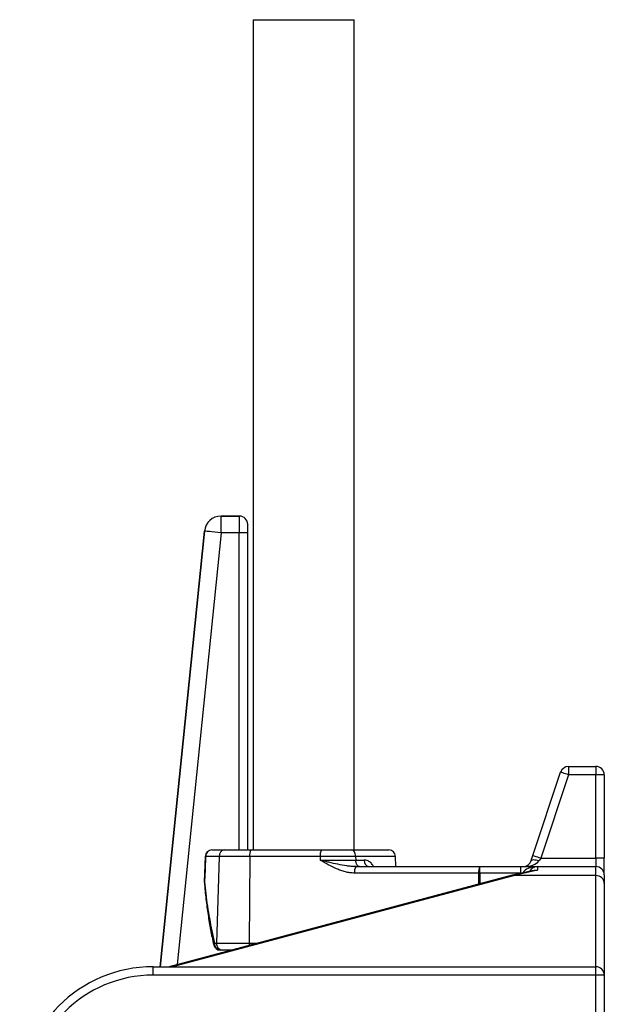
# Model space of a CAD drawing. Header units: millimetres. Extents: x 2625 to 14390, y 2229 to 15574.
# Tile 5 of 16: x 5650 to 7400, y 5491 to 8441. Entities that reach past the tile are written whole.
import ezdxf

# ---------------------------------------------------------------- set-up
doc = ezdxf.new("R2010")
doc.units = ezdxf.units.MM
doc.header["$LTSCALE"] = 5

msp = doc.modelspace()

# ---------------------------------------------------------------- linework, layer by layer
at = {"color": 7, "linetype": 'Continuous', "lineweight": 25}
for p, q in [((6349.1, 8440.6), (6349.1, 5953.5)), ((6349.1, 8440.6), (6650.6, 8440.6)), ((6650.6, 5953.5), (6650.6, 8440.6)), ((6252.5, 6903.5), (6252.5, 6953.5)), ((6252.5, 6953.5), (6307.3, 6953.5)), ((6252.5, 6953.5), (6252.5, 6953.5)), ((6307.3, 6953.5), (6252.5, 6953.5)), ((6307.3, 6953.5), (6307.3, 6953.5)), ((6202.8, 6908.6), (6070.6, 5603.5)), ((6202.8, 6908.6), (6202.8, 6908.6)), ((6306.9, 6903.5), (6252.5, 6903.5)), ((6331.9, 6903.5), (6306.9, 6903.5)), ((6332.3, 6928.5), (6332.3, 6928.5)), ((6332.3, 5953.5), (6332.3, 6928.5)), ((7292.9, 6203.5), (7374.8, 6203.5)), ((7292.9, 6203.5), (7292.9, 6178.5)), ((7374.8, 6203.5), (7374.8, 6178.5)), ((7185.8, 5936.4), (7269.1, 6186.4)), ((7292.9, 6178.5), (7209.5, 5928.5)), ((7374.8, 6178.5), (7292.9, 6178.5)), ((7374.8, 5928.5), (7374.8, 6178.5)), ((7399.8, 6178.5), (7374.8, 6178.5)), ((7399.8, 6178.5), (7399.8, 5928.5)), ((6205.3, 5934.3), (6202.5, 5858.2)), ((6246.5, 5934.2), (6206, 5934.2)), ((6225.2, 5953.5), (6263, 5953.5)), ((6246.5, 5934.2), (6239.1, 5674.2)), ((6338.3, 5934.2), (6246.5, 5934.2)), ((6263, 5953.5), (6341.6, 5953.5)), ((6338.3, 5934.2), (6336.8, 5674.2)), ((6549.6, 5934.2), (6338.3, 5934.2)), ((6341.6, 5953.5), (6552.9, 5953.5)), ((6549.6, 5934.2), (6549.5, 5922.8)), ((6655.4, 5934.2), (6549.6, 5934.2)), ((6552.9, 5953.5), (6643.6, 5953.5)), ((6643.6, 5953.5), (6755, 5953.5)), ((6655.4, 5934.2), (6655.6, 5922.8)), ((6776.1, 5903.5), (6775, 5934.2)), ((6549.5, 5922.8), (6655.6, 5922.8)), ((6655.6, 5922.8), (6681.3, 5922.8)), ((6655.6, 5903.5), (7027.2, 5903.5)), ((7027.2, 5884.2), (7027.2, 5903.5)), ((7027.2, 5903.5), (7149.8, 5903.5)), ((7149.8, 5883.7), (7149.8, 5903.5)), ((7149.8, 5903.5), (7199.8, 5903.5)), ((7199.8, 5903.5), (7199.8, 5892.4)), ((7199.8, 5903.5), (7374.8, 5903.5)), ((7209.5, 5928.5), (7374.8, 5928.5)), ((7374.8, 5928.5), (7374.8, 5903.5)), ((7399.8, 5928.5), (7374.8, 5928.5)), ((7374.8, 5876.6), (7374.8, 5903.5)), ((7399.8, 5878.5), (7399.8, 5928.5)), ((7124.4, 5877.4), (6097.4, 5603.5)), ((7023.9, 5884.2), (6652.3, 5884.2)), ((7149.8, 5884.2), (7027.2, 5884.2)), ((7374.8, 5876.6), (7130.9, 5876.6)), ((7374.8, 5603.5), (7374.8, 5876.6)), ((7399.8, 5878.5), (7399.8, 5853.2)), ((7399.8, 5853.2), (7399.8, 5578.5)), ((6233.2, 5674.2), (6239.1, 5674.2)), ((6239.1, 5674.2), (6336.8, 5674.2)), ((6255.5, 5653.5), (6250, 5653.5)), ((6284.9, 5653.5), (6255.5, 5653.5)), ((6049.8, 5578.5), (6049.8, 5603.5)), ((6049.8, 5603.5), (7374.8, 5603.5)), ((7374.8, 5578.5), (6049.8, 5578.5)), ((7374.8, 5578.5), (7374.8, 5603.5)), ((7399.8, 5578.5), (7374.8, 5578.5)), ((7374.8, 4868.8), (7374.8, 5578.5)), ((7399.8, 5578.5), (7399.8, 4868.8))]:
    msp.add_line(p, q, dxfattribs=at)
at = {"color": 8, "linetype": 'Continuous', "lineweight": 25}
for p, q in [((6070.6, 5603.5), (6202.8, 6908.6)), ((6252.5, 6903.5), (6121.5, 5610)), ((6306.9, 5953.5), (6306.9, 6903.5)), ((6331.9, 6903.5), (6331.9, 5953.5)), ((6775, 5934.2), (6655.4, 5934.2)), ((7130.9, 5876.6), (6107, 5603.5)), ((7023.8, 5850.6), (7023.9, 5884.2)), ((7027.2, 5884.2), (7027.1, 5851.5)), ((6336.8, 5674.2), (6362.5, 5674.2))]:
    msp.add_line(p, q, dxfattribs=at)
at = {"color": 7, "linetype": 'Continuous', "lineweight": 25, "flags": 128}
for points in [[(6252.5, 6903.5), (6242.9, 6904.5), (6233.7, 6905.4), (6225.2, 6906.3), (6217.7, 6907.1), (6211.5, 6907.7), (6206.8, 6908.2), (6203.9, 6908.5), (6202.8, 6908.6)], [(7292.9, 6178.5), (7288.2, 6180.1), (7283.8, 6181.6), (7279.7, 6182.9), (7276.1, 6184.1), (7273.1, 6185.1), (7270.9, 6185.8), (7269.6, 6186.3), (7269.1, 6186.4)], [(6206, 5934.2), (6204.6, 5894.3), (6203.3, 5858.2)], [(6655.4, 5934.2), (6655.1, 5938), (6654.3, 5941.7), (6653.2, 5945), (6651.8, 5947.9), (6650, 5950.3), (6648, 5952.1), (6645.8, 5953.2), (6643.6, 5953.5)], [(7180.5, 5920.6), (7182.3, 5925.8), (7184, 5931.1), (7185.8, 5936.4)], [(7209.5, 5928.5), (7204.9, 5930.1), (7200.4, 5931.6), (7196.3, 5932.9), (7192.8, 5934.1), (7189.8, 5935.1), (7187.6, 5935.8), (7186.3, 5936.3), (7185.8, 5936.4)], [(6667.3, 5903.5), (6665.1, 5903.9), (6662.9, 5905), (6660.9, 5906.8), (6659.2, 5909.1), (6657.7, 5912.1), (6656.6, 5915.4), (6655.9, 5919), (6655.6, 5922.8)], [(7204.3, 5920.6), (7199.9, 5921.8), (7195.7, 5922.7), (7191.8, 5923.2), (7188.3, 5923.4), (7185.3, 5923.2), (7183, 5922.7), (7181.4, 5921.8), (7180.5, 5920.6)], [(7209.5, 5928.5), (7207.7, 5925.9), (7206, 5923.2), (7204.3, 5920.6)], [(7023.9, 5884.2), (7024.3, 5884.2), (7024.7, 5884.2), (7025.1, 5884.2), (7025.5, 5884.2), (7025.9, 5884.2), (7026.4, 5884.2), (7026.8, 5884.2), (7027.2, 5884.2)]]:
    msp.add_lwpolyline(points, dxfattribs=at)
at = {"color": 8, "linetype": 'Continuous', "lineweight": 25, "flags": 128}
for points in [[(6206, 5934.2), (6205.3, 5934.3), (6205.3, 5934.3)], [(7124.4, 5877.4), (7127.4, 5877.6), (7130.9, 5876.6)], [(6203.3, 5858.2), (6202.5, 5858.2), (6202.5, 5858.2)], [(6203.3, 5858.2), (6202.6, 5856.4), (6202.6, 5855.9)], [(6336.8, 5674.2), (6336.8, 5670.2), (6336.9, 5667.4)]]:
    msp.add_lwpolyline(points, dxfattribs=at)
at = {"color": 7, "linetype": 'Continuous', "lineweight": 25}
for centre, radius, start, end in [((6252.6, 6903.5), 50, 90.0183, 174.1988), ((6307.3, 6928.5), 25, 0.0201, 89.979), ((7292.9, 6178.5), 25, 90, 161.5651), ((7374.8, 6178.5), 25, 0, 90), ((6225.2, 5933.5), 20, 90, 177.9183), ((6225.6, 5934), 19.6, 91.1192, 179.1759), ((6264.8, 5935.3), 18.3, 95.9176, 183.3305), ((6369.4, 5938.8), 31.4, 152.0374, 188.3509), ((6580.7, 5938.8), 31.4, 152.036, 188.3522), ((6755, 5933.5), 20, 2, 90), ((6683.4, 5888.8), 31.4, 152.04, 188.3483), ((6698.7, 5920.6), 17.5, 172.6406, 257.3616), ((7055, 5888.8), 31.4, 152.04, 188.3483), ((7156.8, 5928.5), 25, 270, 341.5651), ((7199.8, 5878.5), 25, 90, 153.5494), ((7374.8, 5878.5), 25, 0, 90), ((7375.7, 5852.4), 24.2, 2.0679, 91.9288), ((6222.5, 5857.5), 20, 177.92, 184.693), ((6250, 5673.5), 20, 192.6908, 270), ((6251.8, 5672.2), 18.7, 173.7334, 264.4137), ((6257.6, 5672), 18.6, 173.2286, 263.5977), ((6049.8, 5203.5), 400, 90, 180), ((6049.8, 5203.5), 375, 90, 180), ((7374.8, 5578.5), 25, 0, 90)]:
    msp.add_arc(centre, radius, start, end, dxfattribs=at)
at = {"color": 8, "linetype": 'Continuous', "lineweight": 25}
msp.add_arc((6235.8, 5669.6), 5.3, 119.0363, 184.9758, dxfattribs=at)
at = {"color": 7, "linetype": 'Continuous', "lineweight": 25}
for centre, major_axis, ratio, start_param, end_param in [((6252.5, 6903.5), (-33.5, 37.1), 0.999723, 5.548393, 7.017978), ((6307.3, 6903.5), (0, 50), 0.008728, 0.017453, 1.570796), ((6307.3, 6928.5), (17.7, 17.7), 0.999695, 5.497939, 7.068431), ((6332.3, 6903.5), (0, 25), 0.017455, 0.017453, 1.570796), ((7156.8, 5928.5), (50, 0), 0.5, 4.712389, 5.961435), ((7327.4, 5503.5), (544.4, 0), 0.734815, 1.807271, 1.94013)]:
    msp.add_ellipse(centre, major_axis=major_axis, ratio=ratio, start_param=start_param, end_param=end_param, dxfattribs=at)
at = {"color": 8, "linetype": 'Continuous', "lineweight": 25}
msp.add_ellipse((7199.8, 5878.5), major_axis=(45, 0), ratio=0.555556, start_param=1.570796, end_param=2.879759, dxfattribs=at)
at = {"color": 7, "linetype": 'Continuous', "lineweight": 25}
for points, knots in [([(6652.3, 5884.2), (6647.6, 5884.2), (6643, 5884.6), (6633.8, 5885.8), (6629.3, 5886.8), (6620.3, 5889), (6615.8, 5890.4), (6607.1, 5893.4), (6602.8, 5895.1), (6590, 5900.6), (6581.8, 5904.7), (6565.5, 5913.5), (6557.5, 5918.2), (6549.5, 5922.8)], [0, 0, 0, 0, 0.125, 0.125, 0.25, 0.25, 0.375, 0.375, 0.5, 0.5, 0.75, 0.75, 1, 1, 1, 1]), ([(6655.6, 5903.5), (6651.1, 5903.5), (6646.6, 5903.8), (6637.7, 5904.5), (6633.2, 5905.1), (6619.8, 5907), (6610.9, 5908.7), (6593.2, 5912.3), (6584.4, 5914.3), (6571.3, 5917.5), (6566.9, 5918.5), (6560.4, 5920.1), (6558.2, 5920.7), (6553.9, 5921.8), (6551.7, 5922.3), (6549.5, 5922.8)], [0, 0, 0, 0, 0.125, 0.125, 0.25, 0.25, 0.5, 0.5, 0.75, 0.75, 0.875, 0.875, 0.9375, 0.9375, 1, 1, 1, 1]), ([(7189.9, 5891.7), (7186, 5891), (7170.6, 5888.4), (7148.7, 5883.7), (7131, 5879.1), (7124.4, 5877.4)], [0, 0, 0, 0, 0.181552, 0.698243, 1, 1, 1, 1]), ([(6202.6, 5855.9), (6203.3, 5847.3), (6205.4, 5822.8), (6210.1, 5782.9), (6217, 5736.8), (6224, 5699), (6228.8, 5676.7), (6230.5, 5669.1)], [0, 0, 0, 0, 0.136882, 0.39121, 0.63834, 0.876685, 1, 1, 1, 1]), ([(6203.3, 5858.2), (6204.5, 5846.1), (6208.1, 5809.2), (6216.9, 5747.6), (6227.8, 5698.7), (6233.2, 5674.2)], [0, 0, 0, 0, 0.196492, 0.597642, 1, 1, 1, 1])]:
    msp.add_open_spline(points, degree=3, knots=knots, dxfattribs=at)
at = {"color": 8, "linetype": 'Continuous', "lineweight": 25}
for points, knots in [([(6708.4, 5903.5), (6707.8, 5905), (6705.7, 5910.3), (6699.5, 5916.8), (6690.9, 5922), (6684.4, 5922.6), (6681.3, 5922.8)], [0, 0, 0, 0, 0.110641, 0.4066, 0.72412, 1, 1, 1, 1]), ([(7187, 5891.2), (7188.8, 5892), (7192.9, 5893.6), (7197.4, 5893), (7199.8, 5892.4), (7199.8, 5892.4)], [0, 0, 0, 0, 0.464246, 0.994127, 1, 1, 1, 1]), ([(7199.8, 5892.4), (7199.8, 5892.4), (7196.5, 5892.5), (7193.2, 5892), (7190, 5891.5)], [0, 0, 0, 0, 0.01308, 1, 1, 1, 1])]:
    msp.add_open_spline(points, degree=3, knots=knots, dxfattribs=at)

doc.saveas('drawing.dxf')
